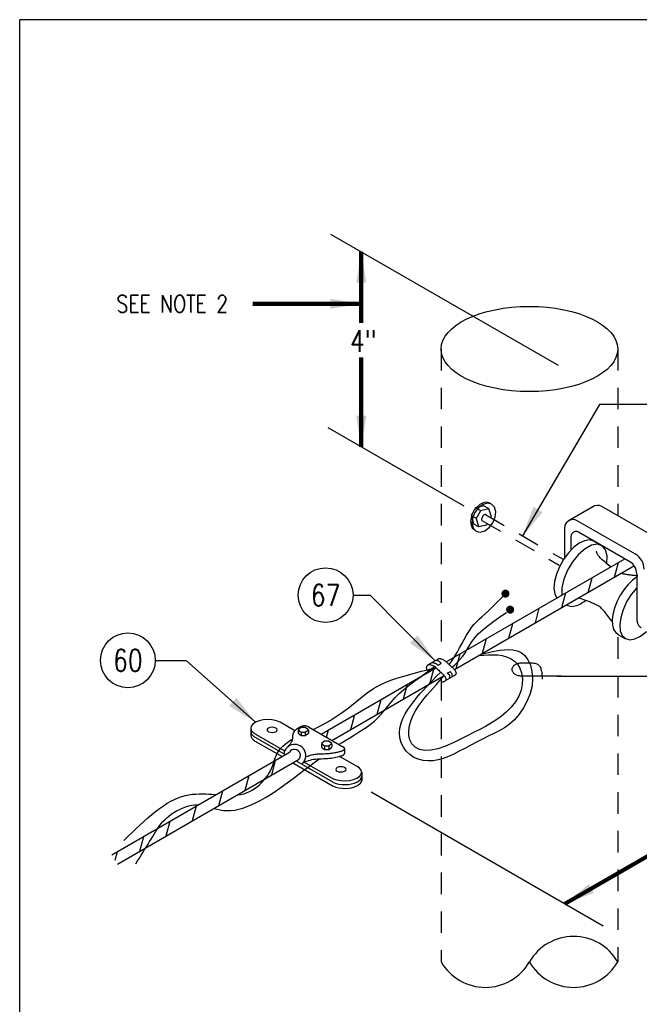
# Model space of a CAD drawing. Extents: x 0 to 7.1, y 0 to 9.85.
# Tile 2 of 3: x 0 to 3.6, y 4.13 to 9.85. Entities that reach past the tile are written whole.
import ezdxf
from ezdxf.enums import TextEntityAlignment as Align

# ---------------------------------------------------------------- set-up
doc = ezdxf.new("R2010")
doc.units = 0
doc.header["$MEASUREMENT"] = 0
doc.linetypes.add('HIDDEN2', pattern=[0.1875, 0.125, -0.0625])
doc.layers.get('0').update_dxf_attribs({"color": 2, "linetype": 'CONTINUOUS'})
doc.layers.add('E-DETL', color=2, linetype='CONTINUOUS')
doc.layers.add('E-DETL-TEXT', color=3, linetype='CONTINUOUS')
doc.styles.add('ROMANS', font='ROMANS.SHX', dxfattribs={"width": 0.8})
doc.styles.get("Standard").update_dxf_attribs({"font": 'ROMANS.SHX', "width": 0.8, "height": 0.125})
doc.dimstyles.get("Standard").update_dxf_attribs({"dimtxt": 0.18, "dimasz": 0.18, "dimexe": 0.18, "dimexo": 0.0625, "dimgap": 0.09, "dimtad": 0, "dimtih": 1, "dimtoh": 1, "dimdec": 4, "dimzin": 0, "dimdsep": 46, "dimtxsty": 'Standard', "dimcen": 0.09, "dimadec": 0, "dimazin": 0, "dimtfac": 1, "dimtdec": 4, "dimtofl": 0, "dimtmove": 0, "dimatfit": 3, "dimfxl": 0, "dimtolj": 1, "dimtzin": 0, "dimarcsym": 0})

# ---------------------------------------------------------------- blocks, each defined once
blk = doc.blocks.new('*X2')
at = {"color": 0}
for p, q in [((3.4533, 6.6094), (3.4762, 6.6947)), ((3.3002, 6.521), (3.3231, 6.6063)), ((3.1471, 6.4326), (3.17, 6.518)), ((2.994, 6.3442), (3.0169, 6.4296)), ((2.8409, 6.2558), (2.8638, 6.3412)), ((2.6878, 6.1674), (2.7107, 6.2528)), ((2.5347, 6.079), (2.5576, 6.1644))]:
    blk.add_line(p, q, dxfattribs=at)
blk = doc.blocks.new('*X1')
at = {"color": 0}
for p, q in [((2.3816, 5.9906), (2.4045, 6.076)), ((2.2286, 5.9023), (2.2514, 5.9876)), ((2.0755, 5.8139), (2.0983, 5.8992)), ((1.9224, 5.7255), (1.9452, 5.8109)), ((1.7808, 5.6802), (1.7921, 5.7225))]:
    blk.add_line(p, q, dxfattribs=at)
blk = doc.blocks.new('*X0')
at = {"color": 0}
for p, q in [((1.6162, 5.5487), (1.6165, 5.5498)), ((1.4631, 5.4603), (1.486, 5.5457)), ((1.31, 5.3719), (1.3329, 5.4573)), ((1.1569, 5.2835), (1.1798, 5.3689)), ((1.0038, 5.1951), (1.0267, 5.2805)), ((0.8507, 5.1068), (0.8736, 5.1921)), ((0.6976, 5.0184), (0.7205, 5.1037)), ((0.5541, 4.9655), (0.5674, 5.0154))]:
    blk.add_line(p, q, dxfattribs=at)
blk = doc.blocks.new('LOOP')
at = {"color": 0, "linetype": 'Continuous'}
blk.add_lwpolyline([(-1.119, 0), (-1.115, 0), (-0.947, 0), (-0.809, 0), (-0.694, 0), (-0.6, 0), (-0.523, 0), (-0.456, 0), (-0.397, 0), (-0.341, 0), (-0.288, 0), (-0.238, 0), (-0.189, 0), (-0.142, 0), (-0.097, 0), (-0.053, 0), (-0.01, 0), (0.033, 0), (0.074, 0), (0.114, -0.001), (0.153, -0.003), (0.19, -0.006), (0.226, -0.011), (0.259, -0.017), (0.289, -0.025), (0.317, -0.036), (0.343, -0.048), (0.365, -0.063), (0.386, -0.079), (0.403, -0.095), (0.419, -0.113), (0.432, -0.131), (0.442, -0.15), (0.45, -0.168), (0.456, -0.186), (0.46, -0.204), (0.461, -0.223), (0.46, -0.241), (0.456, -0.259), (0.45, -0.277), (0.442, -0.295), (0.432, -0.313), (0.419, -0.331), (0.404, -0.348), (0.387, -0.365), (0.367, -0.38), (0.345, -0.394), (0.32, -0.406), (0.293, -0.416), (0.264, -0.425), (0.232, -0.431), (0.198, -0.435), (0.162, -0.438), (0.124, -0.44), (0.086, -0.441), (0.045, -0.441), (0.004, -0.441), (-0.038, -0.441), (-0.08, -0.441), (-0.122, -0.44), (-0.163, -0.438), (-0.202, -0.435), (-0.24, -0.43), (-0.275, -0.424), (-0.307, -0.416), (-0.336, -0.405), (-0.362, -0.392), (-0.384, -0.377), (-0.404, -0.359), (-0.421, -0.339), (-0.436, -0.316), (-0.45, -0.292), (-0.461, -0.264), (-0.471, -0.235), (-0.48, -0.202), (-0.488, -0.166), (-0.494, -0.125), (-0.499, -0.08), (-0.502, -0.03), (-0.505, 0.027), (-0.505, 0.09)], dxfattribs=at)

msp = doc.modelspace()

# ---------------------------------------------------------------- linework, layer by layer
at = {"layer": 'E-DETL'}
for p, q in [((7.1036, 9.8484), (0, 9.8484)), ((0, 0), (0, 9.8484)), ((3.3297, 6.8215), (3.3775, 6.7939)), ((2.477, 6.1179), (3.5133, 6.7162)), ((2.5236, 6.0726), (3.5701, 6.6768)), ((2.4292, 6.1336), (2.3676, 6.0981)), ((1.7505, 5.6984), (2.4169, 6.0832)), ((2.4301, 6.0977), (2.4469, 6.1073)), ((1.8117, 5.6616), (2.4646, 6.0385)), ((2.5253, 6.0384), (2.4713, 6.0073)), ((2.4829, 6.0512), (2.5004, 6.0614)), ((0.5358, 4.9971), (1.5668, 5.5923)), ((0.5671, 4.943), (1.6192, 5.5505))]:
    msp.add_line(p, q, dxfattribs=at)
at = {"layer": 'E-DETL', "linetype": 'HIDDEN2'}
for p, q in [((2.4467, 7.9352), (2.4467, 6.1356)), ((3.4722, 7.9352), (3.4722, 6.9656)), ((3.4722, 6.2606), (3.4722, 4.3746)), ((2.4473, 6.0183), (2.4473, 4.3746))]:
    msp.add_line(p, q, dxfattribs=at)
at = {"layer": 'E-DETL', "color": 4}
for p, q in [((2.6472, 7.0131), (2.6212, 6.968)), ((2.6954, 7.0245), (2.6472, 7.0131)), ((2.6476, 7.0124), (2.6753, 6.9964)), ((2.6761, 6.9956), (2.65, 6.9505)), ((2.7243, 7.007), (2.6761, 6.9956)), ((2.6952, 7.024), (2.7235, 7.0077)), ((2.7385, 6.9596), (2.7243, 7.007)), ((3.3276, 7.0191), (3.1896, 6.9394)), ((3.7136, 6.8277), (3.3798, 7.0203)), ((2.6212, 6.968), (2.6354, 6.9206)), ((2.6216, 6.9678), (2.6496, 6.9516)), ((2.65, 6.9505), (2.6643, 6.9031)), ((2.7359, 6.955), (2.7385, 6.9596)), ((3.5755, 6.7428), (3.2376, 6.9379)), ((2.6352, 6.9203), (2.6633, 6.9041)), ((2.6643, 6.9031), (2.7125, 6.9145)), ((2.7125, 6.9145), (2.7164, 6.9212)), ((3.1626, 6.8946), (3.1626, 6.7243)), ((3.5428, 6.6991), (3.245, 6.8711)), ((3.2, 6.8451), (3.2, 6.7657)), ((3.5828, 6.6298), (3.5828, 6.3602)), ((3.4733, 6.2762), (3.514, 6.2527)), ((1.3424, 5.7331), (1.3424, 5.6867)), ((1.5117, 5.7685), (1.5984, 5.7184)), ((1.6339, 5.7366), (1.6159, 5.7229)), ((1.616, 5.7227), (1.634, 5.7089)), ((1.6162, 5.722), (1.6162, 5.7034)), ((1.658, 5.7366), (1.6339, 5.7366)), ((1.6759, 5.7229), (1.658, 5.7366)), ((1.658, 5.7089), (1.676, 5.7227)), ((1.6761, 5.7218), (1.6761, 5.7032)), ((1.6767, 5.7396), (1.8797, 5.6224)), ((1.373, 5.6963), (1.5384, 5.6008)), ((1.373, 5.6761), (1.5411, 5.579)), ((1.6164, 5.703), (1.6344, 5.6892)), ((1.634, 5.7089), (1.658, 5.7089)), ((1.6342, 5.708), (1.6342, 5.6895)), ((1.6344, 5.6892), (1.6584, 5.6892)), ((1.6582, 5.7083), (1.6582, 5.6897)), ((1.6584, 5.6892), (1.6764, 5.703)), ((1.3727, 5.654), (1.5231, 5.5671)), ((1.7697, 5.6566), (1.7518, 5.6429)), ((1.7518, 5.6426), (1.7698, 5.6289)), ((1.752, 5.6419), (1.752, 5.6233)), ((1.7522, 5.6229), (1.7702, 5.6092)), ((1.7938, 5.6566), (1.7697, 5.6566)), ((1.7698, 5.6289), (1.7939, 5.6289)), ((1.77, 5.628), (1.77, 5.6094)), ((1.7702, 5.6092), (1.7943, 5.6092)), ((1.8118, 5.6429), (1.7938, 5.6566)), ((1.7939, 5.6289), (1.8118, 5.6426)), ((1.794, 5.6282), (1.794, 5.6097)), ((1.7943, 5.6092), (1.8122, 5.6229)), ((1.8119, 5.6417), (1.8119, 5.6231)), ((1.8861, 5.6138), (1.8861, 5.5859)), ((1.8591, 5.5679), (1.9574, 5.5111)), ((1.5852, 5.5313), (1.8196, 5.3959)), ((1.6049, 5.5422), (1.82, 5.418)), ((1.6525, 5.5349), (1.8234, 5.4362)), ((1.986, 5.4778), (1.986, 5.426))]:
    msp.add_line(p, q, dxfattribs=at)
at = {"layer": 'E-DETL', "color": 4, "linetype": 'HIDDEN2'}
for p, q in [((2.6832, 6.9392), (3.132, 6.6801)), ((2.7053, 6.9732), (3.155, 6.7135))]:
    msp.add_line(p, q, dxfattribs=at)
for points in [[(2.7394, 7.0333), (2.7256, 7.0419), (2.709, 7.0446), (2.6907, 7.0412), (2.6721, 7.0318), (2.6546, 7.0173), (2.6395, 6.9987), (2.6278, 6.9773), (2.6205, 6.9547), (2.618, 6.9326), (2.6205, 6.9125), (2.628, 6.8961), (2.6397, 6.8844)], [(2.7401, 7.0333), (2.7168, 7.0388), (2.6902, 7.0317), (2.6643, 7.0129), (2.6432, 6.9853), (2.6299, 6.9532), (2.6266, 6.9214), (2.6337, 6.8948), (2.6501, 6.8774), (2.6734, 6.8719), (2.7, 6.879), (2.7259, 6.8978), (2.7471, 6.9253), (2.7603, 6.9575), (2.7637, 6.9892), (2.7566, 7.0159), (2.7401, 7.0333)]]:
    msp.add_lwpolyline(points, dxfattribs=at)
at = {"layer": 'E-DETL', "color": 4}
for points in [[(2.706, 6.972), (2.7036, 6.9732), (2.7005, 6.9732), (2.6971, 6.9717), (2.6935, 6.9691), (2.69, 6.9655), (2.6869, 6.9611), (2.6844, 6.9563), (2.6827, 6.9514), (2.6819, 6.9468), (2.6821, 6.9429), (2.6833, 6.9398), (2.6853, 6.9379)], [(3.3327, 6.8198), (3.3087, 6.826), (3.2802, 6.8217), (3.2491, 6.8071), (3.2171, 6.7831), (3.1861, 6.751), (3.1579, 6.7127), (3.1341, 6.6706), (3.1163, 6.627), (3.1053, 6.5844), (3.1018, 6.5455), (3.1062, 6.5125), (3.118, 6.4872)], [(3.4083, 6.6879), (3.4102, 6.7327), (3.4011, 6.7682), (3.382, 6.7915), (3.3542, 6.8006), (3.3203, 6.7949), (3.2828, 6.7748), (3.245, 6.7419), (3.21, 6.699), (3.1807, 6.6496), (3.1594, 6.5978), (3.1479, 6.5479), (3.1473, 6.5039)], [(3.4346, 6.6674), (3.4271, 6.6732), (3.4194, 6.6793), (3.4116, 6.6856), (3.404, 6.6921), (3.3965, 6.6984), (3.3893, 6.7047), (3.3826, 6.7109), (3.3764, 6.7167), (3.3709, 6.7222), (3.366, 6.7273), (3.362, 6.7319), (3.3587, 6.7361), (3.3561, 6.7399), (3.354, 6.7433), (3.3524, 6.7465), (3.3512, 6.7495), (3.3502, 6.7523), (3.3495, 6.7549), (3.3489, 6.7575), (3.3485, 6.76)], [(3.5855, 6.6124), (3.5586, 6.5924), (3.5322, 6.5667), (3.5075, 6.5362), (3.4854, 6.5022), (3.4669, 6.4661), (3.4528, 6.4294), (3.4435, 6.3937), (3.4396, 6.3604), (3.4412, 6.3308), (3.4482, 6.3063), (3.4603, 6.2878), (3.477, 6.276)], [(3.5897, 6.617), (3.5844, 6.6175), (3.5791, 6.618), (3.5738, 6.6185), (3.5686, 6.6191), (3.5634, 6.6196), (3.5582, 6.6201), (3.5531, 6.6207), (3.5481, 6.6213), (3.5431, 6.6219), (3.5382, 6.6225), (3.5334, 6.6232), (3.5287, 6.6239), (3.5241, 6.6246), (3.5196, 6.6254), (3.5153, 6.6262), (3.5111, 6.627), (3.5071, 6.628), (3.5032, 6.6289), (3.4994, 6.63), (3.4958, 6.631)], [(3.5815, 6.5467), (3.5505, 6.509), (3.5238, 6.4661), (3.5029, 6.4207), (3.4894, 6.3756), (3.484, 6.3338), (3.487, 6.2979), (3.4984, 6.2703), (3.5173, 6.2527), (3.5425, 6.2463), (3.5725, 6.2514), (3.6053, 6.2678), (3.6387, 6.2943)], [(3.1757, 6.449), (3.1825, 6.4452), (3.1899, 6.4424), (3.1979, 6.4407), (3.2064, 6.4402), (3.2153, 6.4407), (3.2246, 6.4424), (3.2342, 6.4451), (3.2441, 6.4489), (3.2542, 6.4538), (3.2644, 6.4597), (3.2748, 6.4666), (3.2852, 6.4744)], [(3.4377, 6.3537), (3.4316, 6.3624), (3.4254, 6.371), (3.4194, 6.3794), (3.4133, 6.3876), (3.4074, 6.3954), (3.4015, 6.4029), (3.3958, 6.4099), (3.3901, 6.4164), (3.3845, 6.4224), (3.3789, 6.4278), (3.3734, 6.4326), (3.3677, 6.437), (3.3617, 6.4411), (3.3552, 6.445), (3.3479, 6.4489), (3.3397, 6.4529), (3.3307, 6.457), (3.3209, 6.4612), (3.3104, 6.4655), (3.2994, 6.4698), (3.288, 6.4741), (3.2763, 6.4783), (3.2649, 6.4823), (3.2539, 6.4859), (3.2437, 6.4889)], [(3.5832, 6.3624), (3.5837, 6.3574), (3.5844, 6.3524), (3.5855, 6.3477), (3.5869, 6.3432), (3.5885, 6.3389), (3.5905, 6.3349), (3.5927, 6.3312), (3.5952, 6.3278), (3.5979, 6.3246), (3.6009, 6.3218), (3.6042, 6.3194), (3.6076, 6.3172)], [(1.5122, 5.768), (1.4911, 5.776), (1.4666, 5.781), (1.4403, 5.7826), (1.4141, 5.7807), (1.3898, 5.7754), (1.3692, 5.7672), (1.3536, 5.7565), (1.3441, 5.7441), (1.3415, 5.7309), (1.3459, 5.7179), (1.357, 5.7058), (1.3741, 5.6957)], [(1.4956, 5.7225), (1.4933, 5.7283), (1.4868, 5.7331), (1.4771, 5.7364), (1.4656, 5.7375), (1.4541, 5.7364), (1.4444, 5.7331), (1.4379, 5.7283), (1.4356, 5.7225), (1.4379, 5.7168), (1.4444, 5.7119), (1.4541, 5.7087), (1.4656, 5.7075), (1.4771, 5.7087), (1.4868, 5.7119), (1.4933, 5.7168), (1.4956, 5.7225)], [(1.6332, 5.7416), (1.6289, 5.7396), (1.6243, 5.7372), (1.6195, 5.7344), (1.6147, 5.7314), (1.6099, 5.7281), (1.6052, 5.7245), (1.6008, 5.7206), (1.5966, 5.7166), (1.593, 5.7124), (1.59, 5.7081), (1.5877, 5.7038), (1.586, 5.6994), (1.5849, 5.695), (1.5842, 5.6906), (1.5837, 5.6864), (1.5835, 5.6822), (1.5834, 5.6782), (1.5833, 5.6744), (1.5832, 5.6708), (1.5829, 5.6673), (1.5825, 5.6641), (1.5818, 5.661), (1.581, 5.658), (1.5799, 5.6551), (1.5785, 5.6523), (1.5769, 5.6494), (1.5751, 5.6465), (1.573, 5.6435), (1.5707, 5.6405), (1.5682, 5.6375), (1.5655, 5.6344), (1.5626, 5.6313), (1.5597, 5.6281), (1.5567, 5.6249), (1.5536, 5.6218)], [(1.6771, 5.7395), (1.6744, 5.7411), (1.6712, 5.7424), (1.6677, 5.7436), (1.6639, 5.7445), (1.6599, 5.7451), (1.6557, 5.7454), (1.6515, 5.7454), (1.6474, 5.7452), (1.6433, 5.7446), (1.6394, 5.7438), (1.6359, 5.7427), (1.6326, 5.7414)], [(1.3426, 5.6881), (1.3431, 5.6848), (1.344, 5.6816), (1.3453, 5.6783), (1.3471, 5.6751), (1.3492, 5.672), (1.3518, 5.6689), (1.3548, 5.666), (1.3582, 5.6631), (1.3619, 5.6604), (1.366, 5.6578), (1.3704, 5.6553), (1.3752, 5.653)], [(1.343, 5.7103), (1.3434, 5.707), (1.3443, 5.7037), (1.3456, 5.7004), (1.3474, 5.6972), (1.3496, 5.6941), (1.3521, 5.6911), (1.3551, 5.6881), (1.3585, 5.6852), (1.3622, 5.6825), (1.3663, 5.6799), (1.3708, 5.6774), (1.3755, 5.6751)], [(1.8752, 5.6015), (1.8781, 5.6029), (1.8806, 5.6044), (1.8826, 5.6061), (1.8842, 5.6079), (1.8854, 5.6098), (1.886, 5.6118), (1.8861, 5.6137), (1.8857, 5.6157), (1.8847, 5.6176), (1.8833, 5.6195), (1.8814, 5.6212), (1.8791, 5.6228)], [(1.6461, 5.5326), (1.6587, 5.5379), (1.6675, 5.5414), (1.6765, 5.5446), (1.6859, 5.5474), (1.6958, 5.5498), (1.7062, 5.5516), (1.7172, 5.553), (1.7286, 5.5539), (1.7403, 5.5546), (1.7522, 5.5552), (1.7642, 5.5557), (1.7761, 5.5563), (1.7876, 5.557), (1.7987, 5.5578), (1.8092, 5.5589), (1.8189, 5.5603), (1.8279, 5.562), (1.8364, 5.5639), (1.8445, 5.5658), (1.8525, 5.5679)], [(1.6596, 5.5653), (1.6652, 5.5676), (1.6709, 5.5698), (1.6766, 5.5719), (1.6825, 5.5739), (1.6886, 5.5757), (1.6949, 5.5773), (1.7014, 5.5787), (1.7082, 5.5799), (1.7151, 5.5809), (1.7223, 5.5817), (1.7296, 5.5824), (1.7371, 5.5829), (1.7447, 5.5833), (1.7523, 5.5837), (1.7601, 5.584), (1.7678, 5.5843), (1.7755, 5.5847), (1.7831, 5.5851), (1.7905, 5.5855), (1.7978, 5.5861), (1.8047, 5.5867), (1.8114, 5.5874), (1.8178, 5.5883), (1.824, 5.5892), (1.8299, 5.5903), (1.8355, 5.5914), (1.8409, 5.5926), (1.8462, 5.5939), (1.8514, 5.5952), (1.8565, 5.5965)], [(1.8531, 5.5682), (1.8545, 5.5685), (1.8558, 5.5688), (1.8572, 5.5691), (1.8585, 5.5694), (1.8599, 5.5697), (1.8612, 5.57), (1.8625, 5.5703), (1.8638, 5.5707), (1.8652, 5.5711), (1.8665, 5.5714), (1.8678, 5.5718), (1.8691, 5.5723), (1.8703, 5.5727), (1.8716, 5.5732), (1.8729, 5.5737), (1.8741, 5.5743), (1.8753, 5.5748), (1.8765, 5.5754), (1.8778, 5.5761), (1.8789, 5.5767)], [(1.8565, 5.5965), (1.8605, 5.5974), (1.8645, 5.5983), (1.8684, 5.5993), (1.8723, 5.6005), (1.8761, 5.602)], [(1.8773, 5.5759), (1.8787, 5.5766), (1.88, 5.5774), (1.8811, 5.5782), (1.8822, 5.5791), (1.8832, 5.58), (1.884, 5.5809), (1.8847, 5.5819), (1.8852, 5.5829), (1.8857, 5.5839), (1.886, 5.5849), (1.8861, 5.5859), (1.8861, 5.5869)], [(1.82, 5.4387), (1.8411, 5.4317), (1.865, 5.4275), (1.8903, 5.4265), (1.9152, 5.4288), (1.9383, 5.4341), (1.9579, 5.4421), (1.9729, 5.4523), (1.9822, 5.4641), (1.9854, 5.4766), (1.9821, 5.4892), (1.9726, 5.5009), (1.9575, 5.5111)], [(1.8953, 5.493), (1.893, 5.4987), (1.8865, 5.5036), (1.8768, 5.5069), (1.8653, 5.508), (1.8538, 5.5069), (1.8441, 5.5036), (1.8376, 5.4987), (1.8353, 5.493), (1.8376, 5.4873), (1.8441, 5.4824), (1.8538, 5.4791), (1.8653, 5.478), (1.8768, 5.4791), (1.8865, 5.4824), (1.893, 5.4873), (1.8953, 5.493)], [(1.8214, 5.4168), (1.8367, 5.4114), (1.8537, 5.4075), (1.8719, 5.4052), (1.8906, 5.4047), (1.9091, 5.4059), (1.9269, 5.4088), (1.9433, 5.4134), (1.9577, 5.4194), (1.9696, 5.4266), (1.9786, 5.4348), (1.9844, 5.4437), (1.9868, 5.453)], [(1.8211, 5.3947), (1.8364, 5.3893), (1.8534, 5.3853), (1.8715, 5.3831), (1.8902, 5.3825), (1.9088, 5.3838), (1.9266, 5.3867), (1.943, 5.3912), (1.9574, 5.3972), (1.9693, 5.4044), (1.9783, 5.4127), (1.9841, 5.4216), (1.9865, 5.4308)]]:
    msp.add_lwpolyline(points, dxfattribs=at)
at = {"layer": 'E-DETL', "const_width": 0.0234}
for points in [[(2.8087, 6.514, 1), (2.8321, 6.514, 1)], [(2.8359, 6.421, 1), (2.8593, 6.421, 1)]]:
    msp.add_lwpolyline(points, format="xyb", close=True, dxfattribs=at)
at = {"layer": 'E-DETL'}
for points in [[(2.4962, 6.1034), (2.5071, 6.1204), (2.5183, 6.138), (2.5297, 6.1565), (2.5416, 6.1764), (2.554, 6.1983), (2.5671, 6.2223), (2.5807, 6.2474), (2.5947, 6.2724), (2.6089, 6.2962), (2.6232, 6.3175), (2.6373, 6.3355), (2.6517, 6.351), (2.6668, 6.3652), (2.6828, 6.3795), (2.7002, 6.395), (2.7192, 6.4127), (2.7396, 6.4323), (2.7611, 6.4534), (2.7833, 6.4756), (2.8058, 6.4982)], [(2.5105, 6.0866), (2.5261, 6.1012), (2.5415, 6.1161), (2.5564, 6.1318), (2.5708, 6.1486), (2.5842, 6.167), (2.5969, 6.1871), (2.6098, 6.2087), (2.6242, 6.2316), (2.6414, 6.2553), (2.6626, 6.2796), (2.6888, 6.3042), (2.7192, 6.329), (2.7529, 6.3539), (2.7887, 6.3789), (2.8255, 6.404)], [(2.6807, 6.1633), (2.7228, 6.1729), (2.7448, 6.1777), (2.7673, 6.1819), (2.7903, 6.1855), (2.8142, 6.1881), (2.8389, 6.1893), (2.8639, 6.188), (2.8883, 6.1826), (2.9115, 6.172), (2.9325, 6.1546), (2.9507, 6.1296), (2.965, 6.0979), (2.9745, 6.061), (2.9781, 6.0204), (2.975, 5.9776), (2.9644, 5.9339), (2.9474, 5.8909), (2.9255, 5.8501), (2.9, 5.8129), (2.8723, 5.7809), (2.8436, 5.755), (2.8141, 5.7342), (2.7836, 5.7167), (2.7523, 5.701), (2.7199, 5.6855), (2.6865, 5.6687), (2.6526, 5.651), (2.6185, 5.633), (2.5847, 5.6151), (2.5518, 5.598), (2.5201, 5.5823), (2.4894, 5.5684), (2.4593, 5.5569), (2.4297, 5.5483), (2.4002, 5.5432), (2.3707, 5.5419), (2.3417, 5.5448), (2.3139, 5.5518), (2.288, 5.563), (2.2646, 5.5786), (2.2444, 5.5985), (2.228, 5.622), (2.2156, 5.648), (2.2079, 5.6758), (2.2051, 5.7044), (2.2076, 5.733), (2.2146, 5.7612), (2.2253, 5.7887), (2.2388, 5.8154), (2.254, 5.8409), (2.2704, 5.865), (2.2876, 5.8879), (2.3054, 5.9098), (2.3237, 5.931), (2.3424, 5.9516), (2.3613, 5.9719), (2.3803, 5.992), (2.3994, 6.0119), (2.4186, 6.0317), (2.4443, 6.0581)], [(2.6675, 6.1546), (2.6948, 6.157), (2.722, 6.1588), (2.7489, 6.1593), (2.7755, 6.1579), (2.8015, 6.1541), (2.8268, 6.1472), (2.8505, 6.1368), (2.872, 6.1226), (2.8903, 6.1041), (2.9047, 6.081), (2.9144, 6.0533), (2.9188, 6.0219), (2.9178, 5.9881), (2.9109, 5.9534), (2.8977, 5.9191), (2.8782, 5.8862), (2.8536, 5.8553), (2.8255, 5.8269), (2.7952, 5.8011), (2.7645, 5.7785), (2.7343, 5.759), (2.7039, 5.7417), (2.6724, 5.7252), (2.6385, 5.7085), (2.6013, 5.6901), (2.56, 5.6694), (2.5162, 5.6481), (2.4715, 5.6285), (2.428, 5.613), (2.3875, 5.6039), (2.3516, 5.6028), (2.321, 5.6094), (2.296, 5.6225), (2.2771, 5.6411), (2.2646, 5.6641), (2.2587, 5.6904), (2.2587, 5.719), (2.2636, 5.7488), (2.2724, 5.7785), (2.2843, 5.8071), (2.2983, 5.8338), (2.3139, 5.8586), (2.3307, 5.8819), (2.3483, 5.904), (2.3662, 5.9254), (2.384, 5.9462), (2.4018, 5.9668), (2.4195, 5.987), (2.4372, 6.0071), (2.4647, 6.0383)], [(2.4191, 6.1281), (2.4209, 6.1275), (2.4226, 6.1268), (2.4244, 6.1262), (2.4261, 6.1255), (2.4278, 6.1248), (2.4295, 6.124), (2.4311, 6.1232), (2.4326, 6.1224), (2.4341, 6.1215), (2.4355, 6.1205), (2.4369, 6.1195), (2.4382, 6.1184), (2.4394, 6.1173), (2.4406, 6.1161), (2.4418, 6.1149), (2.4429, 6.1137), (2.444, 6.1124), (2.445, 6.1111), (2.4461, 6.1098), (2.4471, 6.1085)], [(2.4262, 6.1324), (2.4281, 6.1341), (2.4304, 6.1354), (2.433, 6.1364), (2.4359, 6.1369), (2.439, 6.137), (2.4423, 6.1367), (2.4458, 6.136), (2.4494, 6.1349), (2.4531, 6.1334), (2.4568, 6.1316), (2.4606, 6.1295), (2.4643, 6.127), (2.468, 6.1244), (2.4716, 6.1215), (2.4752, 6.1186), (2.4787, 6.1156), (2.4821, 6.1125), (2.4854, 6.1095), (2.4886, 6.1065), (2.4916, 6.1036), (2.4945, 6.1009), (2.4973, 6.0983), (2.5, 6.0959), (2.5026, 6.0935), (2.5051, 6.0913), (2.5075, 6.0891), (2.5099, 6.0869), (2.5123, 6.0847), (2.5147, 6.0824), (2.5171, 6.0801), (2.5195, 6.0776), (2.5219, 6.0749), (2.5242, 6.0722), (2.5263, 6.0695), (2.5283, 6.0667), (2.5299, 6.0639), (2.5312, 6.0612), (2.5323, 6.0585), (2.533, 6.0559), (2.5333, 6.0534), (2.5333, 6.0509), (2.5329, 6.0487), (2.5322, 6.0465), (2.5312, 6.0445), (2.5299, 6.0427), (2.5283, 6.0411), (2.5266, 6.0397), (2.5247, 6.0385), (2.5227, 6.0375), (2.5207, 6.0367)], [(1.7032, 5.7243), (1.7345, 5.7402), (1.7687, 5.7583), (1.8031, 5.7778), (1.8378, 5.7993), (1.8731, 5.8236), (1.9088, 5.851), (1.9449, 5.8802), (1.9813, 5.9096), (2.0176, 5.9375), (2.0538, 5.9623), (2.0897, 5.9828), (2.1253, 5.9994), (2.1606, 6.013), (2.1956, 6.0244), (2.2303, 6.0346), (2.2647, 6.0443), (2.299, 6.0536), (2.3331, 6.0627), (2.3671, 6.0717), (2.4157, 6.0844)], [(1.8514, 5.6367), (1.8727, 5.6495), (1.8941, 5.6624), (1.916, 5.6758), (1.9385, 5.6897), (1.962, 5.7044), (1.9863, 5.72), (2.011, 5.7366), (2.0355, 5.7545), (2.0591, 5.7735), (2.0811, 5.794), (2.1011, 5.8159), (2.1199, 5.8388), (2.1385, 5.8625), (2.1579, 5.8864), (2.1792, 5.9101), (2.203, 5.9332), (2.2284, 5.9554), (2.2543, 5.9763), (2.2793, 5.9954), (2.3024, 6.0125), (2.3226, 6.0274), (2.3401, 6.0402), (2.3557, 6.0516), (2.3701, 6.0621), (2.4085, 6.09)], [(2.3765, 6.0612), (2.3742, 6.0622), (2.372, 6.0633), (2.37, 6.0646), (2.3681, 6.0664), (2.3663, 6.0688), (2.3648, 6.0719), (2.3636, 6.0756), (2.3629, 6.0797), (2.3628, 6.0839), (2.3633, 6.0881), (2.3646, 6.0919), (2.3667, 6.0954), (2.3696, 6.0983), (2.3731, 6.1003), (2.3774, 6.1015), (2.3823, 6.1016), (2.3877, 6.1006), (2.3935, 6.0987), (2.3994, 6.0959), (2.4055, 6.0923), (2.4114, 6.088), (2.4171, 6.0832), (2.4226, 6.0782), (2.4279, 6.0733), (2.4327, 6.0686), (2.4372, 6.0645), (2.4414, 6.0607), (2.4454, 6.0572), (2.4493, 6.0537), (2.4532, 6.0501), (2.4572, 6.0463), (2.4612, 6.0423), (2.4649, 6.0382), (2.4682, 6.0339), (2.4709, 6.0296), (2.4729, 6.0253), (2.4742, 6.0211), (2.4746, 6.0171), (2.4743, 6.0134), (2.4732, 6.0101), (2.4713, 6.0072), (2.4687, 6.0048), (2.4658, 6.0029), (2.4626, 6.0015), (2.4593, 6.0007), (2.4562, 6.0003), (2.4532, 6.0003), (2.4502, 6.0006), (2.4473, 6.0011)], [(2.3958, 6.1143), (2.4043, 6.1121), (2.4083, 6.111), (2.4122, 6.1098), (2.4158, 6.1084), (2.419, 6.1069), (2.4217, 6.1052), (2.424, 6.1034), (2.4261, 6.1014), (2.4279, 6.0993), (2.4297, 6.0972)], [(2.4841, 6.051), (2.4872, 6.0487), (2.4901, 6.0463), (2.4926, 6.0437), (2.4946, 6.0409), (2.4958, 6.0377), (2.4962, 6.0342), (2.4958, 6.0303), (2.4949, 6.0261), (2.4936, 6.0217), (2.4929, 6.0198)], [(2.5, 6.062), (2.5021, 6.0592), (2.5041, 6.0564), (2.506, 6.0535), (2.5075, 6.0505), (2.5087, 6.0472), (2.5095, 6.0437), (2.51, 6.0399), (2.5101, 6.036), (2.5101, 6.032), (2.51, 6.0296)], [(1.2668, 5.3445), (1.2841, 5.3473), (1.301, 5.3514), (1.3175, 5.3569), (1.3335, 5.3638), (1.349, 5.3718), (1.3639, 5.3811), (1.3781, 5.3915), (1.3917, 5.4028), (1.4045, 5.4151), (1.4165, 5.428), (1.4277, 5.4416), (1.438, 5.4556), (1.4472, 5.4697), (1.4553, 5.4838), (1.4621, 5.4976), (1.4677, 5.5109), (1.4723, 5.5237), (1.4763, 5.5362), (1.4801, 5.5482), (1.484, 5.5601), (1.4884, 5.5717), (1.4936, 5.5831), (1.4999, 5.5945), (1.5076, 5.6058), (1.5171, 5.6172), (1.5284, 5.6286), (1.5416, 5.6401), (1.5565, 5.6516), (1.573, 5.6629), (1.5831, 5.6693)], [(1.1273, 5.2662), (1.1457, 5.2614), (1.1646, 5.2574), (1.1842, 5.2546), (1.2047, 5.2532), (1.2261, 5.2538), (1.2485, 5.2566), (1.272, 5.2615), (1.2963, 5.2685), (1.3214, 5.2775), (1.3471, 5.2882), (1.3735, 5.3007), (1.4004, 5.3147), (1.4277, 5.3302), (1.4554, 5.3471), (1.4832, 5.3652), (1.5113, 5.3844), (1.5393, 5.4045), (1.5672, 5.4251), (1.5948, 5.4459), (1.622, 5.4666), (1.6485, 5.4868), (1.6744, 5.5064), (1.6994, 5.5249), (1.7233, 5.5422), (1.7415, 5.5547)], [(0.6044, 5.08), (0.6278, 5.1027), (0.6511, 5.1253), (0.6744, 5.1476), (0.6976, 5.1694), (0.7208, 5.1907), (0.7438, 5.2111), (0.7666, 5.2307), (0.7893, 5.2491), (0.8118, 5.2662), (0.834, 5.2819), (0.856, 5.2959), (0.8777, 5.3082), (0.8992, 5.3188), (0.9204, 5.3278), (0.9412, 5.3351), (0.9618, 5.3409), (0.9821, 5.3451), (1.0021, 5.3481), (1.0218, 5.35), (1.0412, 5.351), (1.0604, 5.3512), (1.0793, 5.3508), (1.0979, 5.3499), (1.1163, 5.3488), (1.1344, 5.3474)], [(0.6735, 4.9444), (0.6841, 4.9611), (0.6946, 4.9777), (0.705, 4.9942), (0.7153, 5.0105), (0.7255, 5.0267), (0.7354, 5.0425), (0.7451, 5.0581), (0.7545, 5.0732), (0.7635, 5.088), (0.7722, 5.1022), (0.7806, 5.116), (0.7887, 5.1293), (0.7967, 5.1421), (0.8049, 5.1545), (0.8133, 5.1665), (0.8223, 5.1782), (0.8319, 5.1895), (0.8423, 5.2006), (0.8537, 5.2115), (0.8663, 5.2221), (0.8801, 5.2325), (0.8951, 5.2426), (0.911, 5.2521), (0.9278, 5.2608), (0.9452, 5.2685), (0.963, 5.2752), (0.9811, 5.2804), (0.9993, 5.2842), (1.0175, 5.2863), (1.0355, 5.2865)]]:
    msp.add_lwpolyline(points, dxfattribs=at)
at = {"layer": 'E-DETL', "color": 4}
for centre, radius, start, end in [((3.355, 6.9769), 0.05, 59.9998, 126.8709), ((3.2126, 6.8946), 0.05, 59.9998, 180), ((3.23, 6.8451), 0.03, 60.0004, 180), ((3.5028, 6.6298), 0.08, 0, 60), ((3.5255, 6.6562), 0.1, 0, 59.9999), ((1.5971, 5.5742), 0.0642, 308.722, 171.719), ((1.5959, 5.5756), 0.0336, 308.7516, 150.1892)]:
    msp.add_arc(centre, radius, start, end, dxfattribs=at)
at = {"layer": 'E-DETL'}
for centre, start, end in [((3.216, 4.2267), 30, 150), ((2.7035, 4.5226), 210, 330), ((3.216, 4.5226), 210, 330)]:
    msp.add_arc(centre, 0.2959, start, end, dxfattribs=at)
msp.add_ellipse((2.9594, 7.9352), major_axis=(-0.5128, 0), ratio=0.483212, dxfattribs=at)
at = {"layer": 'E-DETL-TEXT'}
for p, q in [((1.8054, 8.6033), (3.1265, 7.8406)), ((3.3656, 7.6126), (2.9197, 6.8494)), ((3.6938, 7.6126), (3.3656, 7.6126)), ((1.7887, 7.4797), (2.5778, 7.0241)), ((1.9352, 6.5052), (2.0345, 6.5052)), ((2.0345, 6.5052), (2.4123, 6.1239)), ((0.787, 6.1265), (0.9666, 6.1265)), ((0.9666, 6.1265), (1.3692, 5.7672)), ((3.1217, 6.0336), (3.6689, 6.0336)), ((3.3883, 4.582), (2.0411, 5.3598))]:
    msp.add_line(p, q, dxfattribs=at)
for centre in [(1.7762, 6.5052), (0.628, 6.1265)]:
    msp.add_circle(centre, 0.159, dxfattribs=at)
for points in [[(3.0361, 6.9867), (2.9197, 6.8494), (2.9822, 7.0182)], [(2.3098, 6.2718), (2.4123, 6.1239), (2.2653, 6.2278)], [(1.2577, 5.9085), (1.3692, 5.7672), (1.2161, 5.8619)]]:
    msp.add_solid(points, dxfattribs=at)

# ---------------------------------------------------------------- block references
at = {"layer": 'E-DETL'}
for name in ['*X2', '*X1', '*X0']:
    msp.add_blockref(name, (0, 0), dxfattribs=at)
at = {"layer": 'E-DETL-TEXT', "xscale": 0.1796875, "yscale": 0.1796875, "zscale": 0.1796875, "rotation": 180}
msp.add_blockref('LOOP', (2.942, 6.0336), dxfattribs=at)

# ---------------------------------------------------------------- texts
at = {"layer": 'E-DETL-TEXT', "style": 'ROMANS', "width": 0.8}
for s, height, p in [('SEE NOTE 2', 0.1, (0.562, 8.1474)), ('4"', 0.125, (1.9168, 7.9195))]:
    msp.add_text(s, height=height, dxfattribs=at).set_placement(p)
for s, p in [('67', (1.7762, 6.5052)), ('60', (0.628, 6.1265))]:
    msp.add_text(s, height=0.125, dxfattribs=at).set_placement(p, align=Align.MIDDLE)

# ---------------------------------------------------------------- leaders
at = {"layer": 'E-DETL-TEXT'}
for points in [[(1.9834, 8.5005), (1.9834, 8.0868)], [(1.9834, 8.1978), (1.3535, 8.1978)], [(1.9832, 7.3674), (1.9832, 7.8863)], [(3.1643, 4.7113), (3.8787, 5.124)]]:
    msp.add_leader(points, dimstyle='Standard', override={"dimtxt": 0.09375, "dimasz": 0.179688, "dimexe": 0.125, "dimdec": 0, "dimlunit": 4, "dimtxsty": 'ROMANS', "dimclrd": 256, "dimclre": 256, "dimclrt": 256, "dimtdec": 0, "dimtix": 1, "dimlwd": 65535, "dimlwe": 65535}, dxfattribs=at)

doc.saveas('drawing.dxf')
